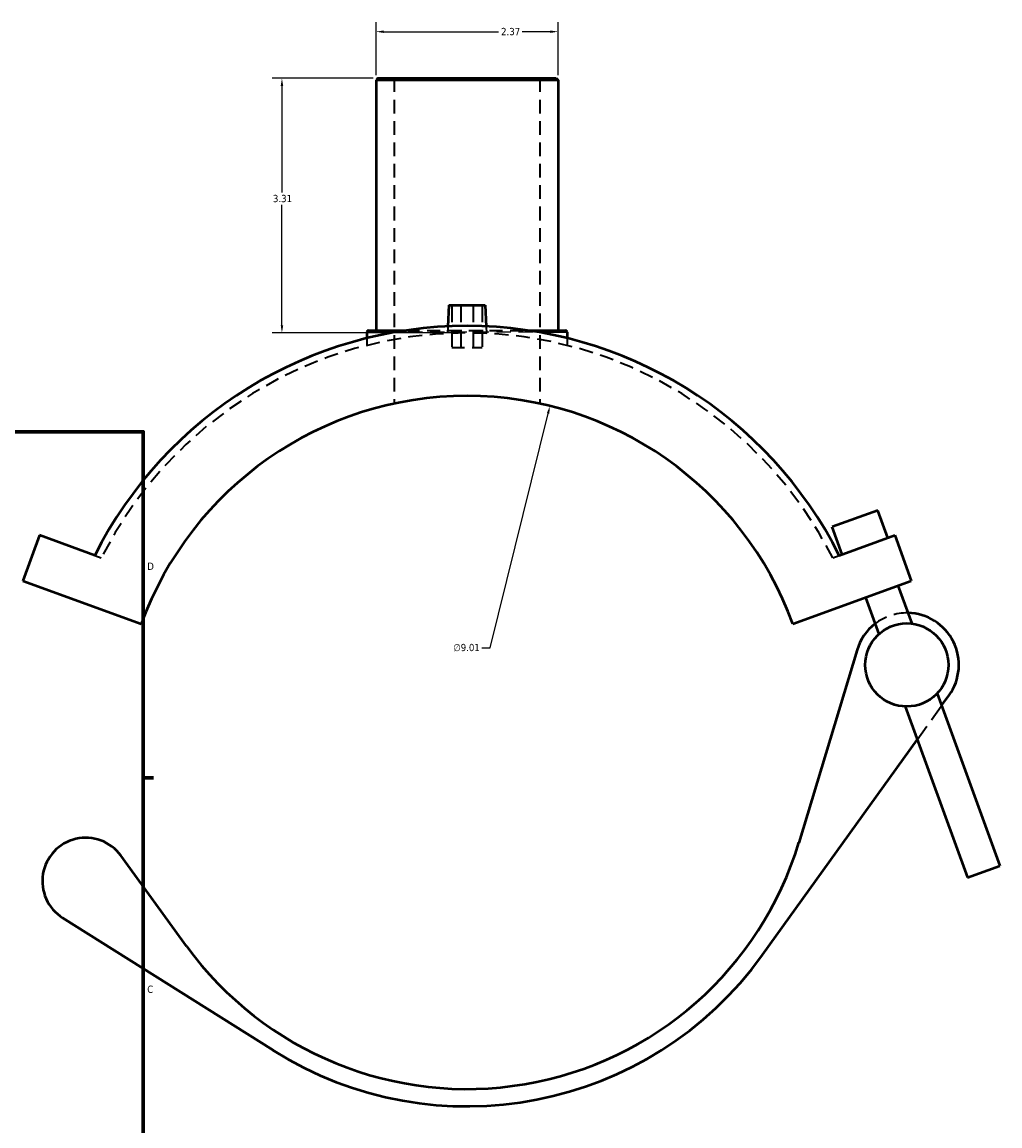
# Model space of a CAD drawing. Header units: inches. Extents: x -8.9 to 53, y 0.6 to 55.3.
# Tile 7 of 8: x 31.9 to 44.6, y 12 to 26.3. Entities that reach past the tile are written whole.
import ezdxf

# ---------------------------------------------------------------- set-up
doc = ezdxf.new("R2010")
doc.units = ezdxf.units.IN
doc.header["$MEASUREMENT"] = 0
doc.linetypes.add('DASHED', pattern=[0.2067, 0.1654, -0.0413])
for name, color, linetype, lineweight in [('Border (ANSI)', 7, 'Continuous', 70), ('Dimension (ANSI)', 7, 'Continuous', 25), ('Hidden (ANSI)', 7, 'DASHED', 35), ('Hidden Narrow (ANSI)', 7, 'DASHED', 25), ('Visible (ANSI)', 7, 'Continuous', 50), ('Visible Narrow (ANSI)', 7, 'Continuous', 35)]:
    doc.layers.add(name, color=color, linetype=linetype, lineweight=lineweight)
doc.styles.add('Note Text (ANSI)', font='tahoma.ttf')
doc.dimstyles.new('Default (ANSI)', dxfattribs={"dimtxt": 0.094488, "dimasz": 0.098425, "dimexe": 0.125, "dimexo": 0.0625, "dimgap": 0.031496, "dimtad": 0, "dimtih": 1, "dimtoh": 1, "dimrnd": 1e-08, "dimzin": 4, "dimdsep": 46, "dimtxsty": 'Note Text (ANSI)', "dimcen": 0.09, "dimdle": 0.393701, "dimclrd": 256, "dimclre": 256, "dimclrt": 5, "dimadec": 0, "dimazin": 1, "dimtfac": 1, "dimtofl": 0, "dimtmove": 0, "dimatfit": 3, "dimfxl": 1, "dimtolj": 1, "dimtzin": 4, "dimlwd": -1, "dimlwe": -1, "dimarcsym": 0})

# ---------------------------------------------------------------- blocks, each defined once
blk = doc.blocks.new('Borders Default Border')
at = {"layer": 'Border (ANSI)'}
blk.add_line((33.5, 16.5), (33.634, 16.5), dxfattribs=at)
at = {"layer": 'Border (ANSI)', "flags": 128}
blk.add_lwpolyline([(0.5, 1), (0.5, 21), (33.5, 21), (33.5, 1), (0.5, 1)], dxfattribs=at)
at = {"layer": 'Border (ANSI)', "color": 5, "true_color": 0x0000ff, "char_height": 0.0945, "attachment_point": 7, "style": 'Note Text (ANSI)'}
for s, insert in [('D', (33.553, 19.203)), ('C', (33.552, 13.701))]:
    blk.add_mtext(s, dxfattribs=dict(at, insert=insert))
blk = doc.blocks.new('*D6')
at = {"layer": 'Defpoints', "color": 0, "transparency": 16777216}
for p in [(35.303, 25.595), (36.55, 25.595), (37.709, 22.285)]:
    blk.add_point(p, dxfattribs=at)
at = {"layer": 'Dimension (ANSI)', "transparency": 16777216}
for p, q in [((36.487, 25.595), (35.178, 25.595)), ((35.303, 25.496), (35.303, 24.11)), ((35.303, 22.383), (35.303, 23.949)), ((37.647, 22.285), (35.178, 22.285))]:
    blk.add_line(p, q, dxfattribs=at)
for points in [[(35.287, 25.496), (35.32, 25.496), (35.303, 25.595)], [(35.287, 22.383), (35.32, 22.383), (35.303, 22.285)]]:
    blk.add_solid(points, dxfattribs=at)
at = {"layer": 'Dimension (ANSI)', "color": 5, "transparency": 16777216, "insert": (35.186, 24.079), "char_height": 0.0945, "attachment_point": 1, "style": 'Note Text (ANSI)'}
blk.add_mtext('\\A1;3.31', dxfattribs=at)
blk = doc.blocks.new('*D7')
at = {"layer": 'Defpoints', "color": 0, "transparency": 16777216}
for p in [(38.892, 26.201), (36.526, 25.571), (38.892, 25.571)]:
    blk.add_point(p, dxfattribs=at)
at = {"layer": 'Dimension (ANSI)', "transparency": 16777216}
for p, q in [((36.526, 25.634), (36.526, 26.326)), ((38.892, 25.634), (38.892, 26.326)), ((36.624, 26.201), (38.12, 26.201)), ((38.794, 26.201), (38.424, 26.201))]:
    blk.add_line(p, q, dxfattribs=at)
for points in [[(36.624, 26.217), (36.624, 26.185), (36.526, 26.201)], [(38.794, 26.217), (38.794, 26.185), (38.892, 26.201)]]:
    blk.add_solid(points, dxfattribs=at)
at = {"layer": 'Dimension (ANSI)', "color": 5, "transparency": 16777216, "insert": (38.152, 26.25), "char_height": 0.0945, "attachment_point": 1, "style": 'Note Text (ANSI)'}
blk.add_mtext('\\A1;2.37', dxfattribs=at)
blk = doc.blocks.new('*D9')
at = {"layer": 'Defpoints', "color": 0, "transparency": 16777216}
for p in [(38.786, 21.334), (36.632, 12.584)]:
    blk.add_point(p, dxfattribs=at)
at = {"layer": 'Dimension (ANSI)', "transparency": 16777216}
for p, q in [((38.012, 18.19), (38.763, 21.238)), ((37.9, 18.19), (38.012, 18.19))]:
    blk.add_line(p, q, dxfattribs=at)
blk.add_solid([(38.747, 21.242), (38.779, 21.234), (38.786, 21.334)], dxfattribs=at)
at = {"layer": 'Dimension (ANSI)', "color": 5, "transparency": 16777216, "insert": (37.53, 18.241), "char_height": 0.0945, "attachment_point": 1, "style": 'Note Text (ANSI)'}
blk.add_mtext('\\A1;∅9.01', dxfattribs=at)

msp = doc.modelspace()

# ---------------------------------------------------------------- linework, layer by layer
at = {"layer": 'Hidden (ANSI)', "ltscale": 1.077209}
for p, q in [((36.763, 25.595), (36.763, 21.364)), ((38.655, 25.595), (38.655, 21.364))]:
    msp.add_line(p, q, dxfattribs=at)
at = {"layer": 'Hidden (ANSI)', "ltscale": 1.333288}
for p, q in [((37.512, 22.646), (37.512, 22.095)), ((37.63, 22.646), (37.63, 22.095)), ((37.788, 22.646), (37.788, 22.095)), ((37.906, 22.646), (37.906, 22.095))]:
    msp.add_line(p, q, dxfattribs=at)
at = {"layer": 'Hidden (ANSI)', "ltscale": 1.023745}
msp.add_line((36.923, 22.317), (38.495, 22.317), dxfattribs=at)
at = {"layer": 'Hidden (ANSI)', "ltscale": 0.172401}
for p, q in [((37.458, 22.369), (37.454, 22.279)), ((37.96, 22.369), (37.964, 22.279))]:
    msp.add_line(p, q, dxfattribs=at)
at = {"layer": 'Hidden (ANSI)', "ltscale": 0.17682}
for p, q in [((36.408, 22.216), (36.408, 22.123)), ((39.01, 22.216), (39.01, 22.123))]:
    msp.add_line(p, q, dxfattribs=at)
at = {"layer": 'Hidden (ANSI)', "ltscale": 0.997297}
msp.add_line((37.512, 22.095), (37.906, 22.095), dxfattribs=at)
at = {"layer": 'Hidden (ANSI)', "ltscale": 0.172744}
for p, q in [((32.87, 19.391), (32.955, 19.36)), ((42.463, 19.36), (42.548, 19.391))]:
    msp.add_line(p, q, dxfattribs=at)
at = {"layer": 'Hidden (ANSI)', "ltscale": 1.319576}
msp.add_line((43.56, 16.995), (43.878, 17.438), dxfattribs=at)
at = {"layer": 'Hidden (ANSI)', "ltscale": 1.093095}
msp.add_arc((37.709, 16.959), 5.326, 26.8024, 153.1976, dxfattribs=at)
at = {"layer": 'Hidden (ANSI)', "ltscale": 1.111729}
msp.add_arc((43.426, 17.967), 0.676, 88.8342, 127.7942, dxfattribs=at)
at = {"layer": 'Hidden Narrow (ANSI)', "ltscale": 1.132521}
msp.add_line((38.567, 22.294), (36.851, 22.294), dxfattribs=at)
at = {"layer": 'Visible (ANSI)'}
for p, q in [((36.55, 25.595), (36.526, 25.571)), ((38.892, 25.571), (36.526, 25.571)), ((36.526, 25.571), (36.526, 22.317)), ((36.55, 25.595), (38.868, 25.595)), ((38.868, 25.595), (38.892, 25.571)), ((38.892, 25.571), (38.892, 22.317)), ((37.473, 22.646), (37.458, 22.369)), ((37.473, 22.646), (37.945, 22.646)), ((37.945, 22.646), (37.96, 22.369)), ((36.408, 22.294), (36.408, 22.216)), ((36.431, 22.317), (36.923, 22.317)), ((38.495, 22.317), (38.987, 22.317)), ((39.01, 22.294), (39.01, 22.216)), ((43.05, 19.977), (42.457, 19.761)), ((43.18, 19.621), (43.05, 19.977)), ((42.587, 19.405), (42.457, 19.761)), ((32.15, 19.654), (31.934, 19.061)), ((32.87, 19.391), (32.15, 19.654)), ((42.548, 19.391), (43.269, 19.654)), ((43.269, 19.654), (43.484, 19.061)), ((31.934, 19.061), (33.475, 18.5)), ((41.943, 18.5), (43.484, 19.061)), ((43.311, 18.998), (43.49, 18.504)), ((42.887, 18.843), (43.061, 18.366)), ((42.779, 18.162), (42.023, 15.656)), ((43.821, 17.597), (44.636, 15.356)), ((43.878, 17.438), (43.975, 17.573)), ((43.403, 17.427), (44.213, 15.202)), ((41.552, 14.199), (43.56, 16.995)), ((34.063, 14.311), (33.209, 15.488)), ((44.213, 15.202), (44.636, 15.356)), ((32.452, 14.679), (35.187, 12.956))]:
    msp.add_line(p, q, dxfattribs=at)
msp.add_circle((43.426, 17.967), 0.541, dxfattribs=at)
for centre, radius, start, end in [((37.709, 16.959), 5.416, 26.6887, 153.3113), ((36.431, 22.294), 0.0237, 90, 180), ((38.987, 22.294), 0.0237, 0, 90), ((37.709, 16.959), 4.506, 20, 160), ((43.426, 17.967), 0.676, 324.3106, 88.8342), ((43.426, 17.967), 0.676, 127.7942, 163.2003), ((32.753, 15.156), 0.564, 35.9857, 237.7804), ((37.709, 16.959), 4.506, 215.9857, 343.2003), ((37.709, 16.959), 4.731, 237.7804, 324.3106)]:
    msp.add_arc(centre, radius, start, end, dxfattribs=at)
at = {"layer": 'Visible Narrow (ANSI)'}
for p, q in [((36.742, 22.294), (36.409, 22.294)), ((39.009, 22.294), (38.676, 22.294))]:
    msp.add_line(p, q, dxfattribs=at)

# ---------------------------------------------------------------- block references
msp.add_blockref('Borders Default Border', (0, 0))

# ---------------------------------------------------------------- dimensions: what is measured, and where the dimension line sits
at = {"layer": 'Dimension (ANSI)'}
for base, p1, p2, angle, override, picture, middle in [((38.892, 26.201), (36.526, 25.571), (38.892, 25.571), 180, {"dimgap": 0.031496, "dimtih": 0, "dimtoh": 0, "dimdec": 2, "dimtol": 0, "dimlim": 0, "dimtp": 0, "dimtm": 0, "dimtdec": 2, "dimatfit": 1}, '*D7', (38.272, 26.201)), ((35.303, 25.595), (37.709, 22.285), (36.55, 25.595), 90, {"dimgap": 0.031496, "dimdec": 2, "dimtol": 0, "dimlim": 0, "dimtp": 0, "dimtm": 0, "dimtdec": 2, "dimatfit": 1}, '*D6', (35.303, 24.03))]:
    dim = msp.add_linear_dim(base=base, p1=p1, p2=p2, angle=angle, dimstyle='Default (ANSI)', override=override, dxfattribs=at)
    dim.commit()
    dim.dimension.update_dxf_attribs({"geometry": picture, "text_midpoint": middle, "dimtype": 160})
dim = msp.add_diameter_dim_2p(p1=(36.632, 12.584), p2=(38.786, 21.334), dimstyle='Default (ANSI)', override={"dimgap": 0.031496, "dimdec": 2, "dimlfac": 1, "dimtol": 0, "dimlim": 0, "dimtp": 0, "dimtm": 0, "dimtdec": 2}, dxfattribs=at)
dim.commit()
dim.dimension.update_dxf_attribs({"geometry": '*D9', "text_midpoint": (37.699, 18.19), "dimtype": 163})

doc.saveas('drawing.dxf')
